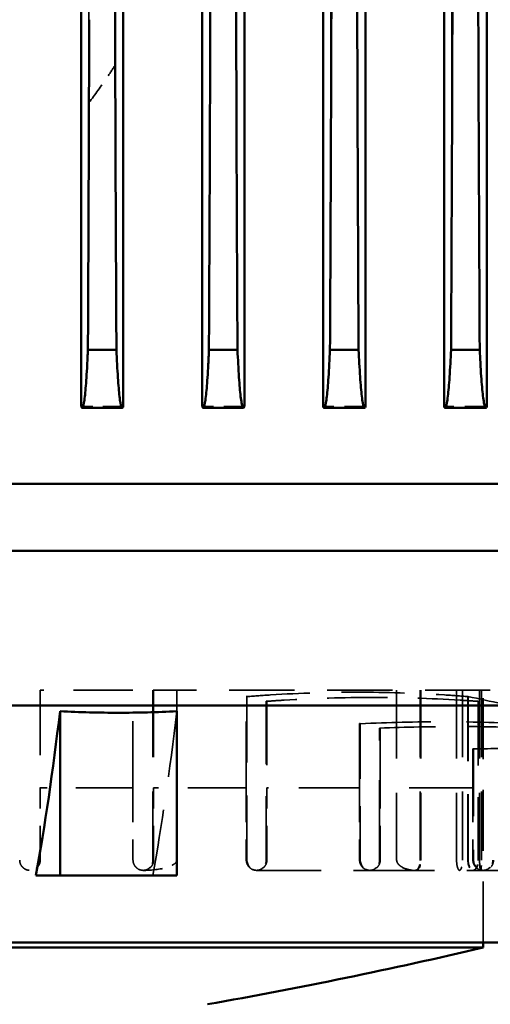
# Model space of a CAD drawing. Header units: millimetres. Extents: x -34725 to 178350, y -13707 to 126150.
# Tile 140 of 256: x 45237 to 45328, y 8165 to 8356. Entities that reach past the tile are written whole.
import ezdxf

# ---------------------------------------------------------------- set-up
doc = ezdxf.new("R2010")
doc.units = ezdxf.units.MM
doc.linetypes.add('DASHED', pattern=[0.75, 0.5, -0.25])
doc.layers.get('Defpoints').update_dxf_attribs({"linetype": 'CONTINUOUS'})
for name, color, linetype, lineweight in [('AM_0', 7, 'CONTINUOUS', 50), ('AM_5', 3, 'CONTINUOUS', 25), ('P-AM_0', 7, 'CONTINUOUS', 50), ('Sichtbar (ISO)', 7, 'CONTINUOUS', 50), ('Verdeckt (ISO)', 7, 'DASHED', 35)]:
    doc.layers.add(name, color=color, linetype=linetype, lineweight=lineweight)
doc.styles.get("Standard").update_dxf_attribs({"font": 'isocp.shx'})
doc.dimstyles.new('AM_ISO', dxfattribs={"dimtxt": 3.5, "dimasz": 2.5, "dimexe": 2, "dimexo": 1, "dimgap": 0.6, "dimtad": 1, "dimdsep": 46, "dimtxsty": 'Standard', "dimcen": 0, "dimclrd": 256, "dimclre": 256, "dimclrt": 2, "dimadec": 0, "dimazin": 2, "dimtp": 0.1, "dimtm": 0.1, "dimtfac": 0.71, "dimtmove": 0, "dimatfit": 3, "dimfxl": 1, "dimtfill": 1, "dimtfillclr": 256, "dimlwd": -1, "dimlwe": -1, "dimarcsym": 0})

# ---------------------------------------------------------------- blocks, each defined once
blk = doc.blocks.new('*D66')
at = {"layer": 'AM_5', "transparency": 16777216}
for p, q in [((42676.9, 5358.19), (42676.9, 9633.73)), ((49596.9, 4508.19), (49596.9, 9633.73)), ((43051.9, 9333.73), (49221.9, 9333.73))]:
    blk.add_line(p, q, dxfattribs=at)
for points in [[(43051.9, 9396.23), (43051.9, 9271.23), (42676.9, 9333.73)], [(49221.9, 9396.23), (49221.9, 9271.23), (49596.9, 9333.73)]]:
    blk.add_solid(points, dxfattribs=at)
at = {"layer": 'Defpoints', "color": 0, "transparency": 16777216}
for p in [(49596.9, 9333.73), (42676.9, 5208.19), (49596.9, 4358.19)]:
    blk.add_point(p, dxfattribs=at)
at = {"layer": 'AM_5', "color": 2, "transparency": 16777216, "insert": (47122.13, 9817.38), "char_height": 525, "attachment_point": 5, "bg_fill": 3, "box_fill_scale": 1.1, "bg_fill_color": 256, "bg_fill_true_color": 13158600, "bg_fill_transparency": 0}
blk.add_mtext('6920', dxfattribs=at)
blk = doc.blocks.new('A$C5cacc3fa')
at = {"layer": 'Sichtbar (ISO)'}
for p, q in [((-1547.33, -2628.79), (-1547.33, -2108.79)), ((-1548.33, -2489.79), (-1548.33, -2247.79)), ((-1501.33, -2565.08), (-1501.33, -2395.05)), ((-1471.33, -2568.26), (-1471.33, -2397.38)), ((-1458.33, -2570.12), (-1458.33, -2396.82)), ((-1534.33, -2407.62), (-1534.33, -2402.94)), ((-1502.43, -2407.62), (-1534.33, -2407.62)), ((-1534.33, -2407.62), (-1534.33, -2430.31)), ((-416.33, -2411.75), (-1443.33, -2411.75)), ((-1443.57, -2411.92), (-1443.57, -2419.7)), ((-1432.33, -2418.57), (-1432.33, -2413.04)), ((-1443.33, -2419.88), (-416.33, -2419.88)), ((-1534.33, -2430.31), (-1502.43, -2430.31)), ((-1443.57, -2435.41), (-1443.57, -2443.23)), ((-416.33, -2435.24), (-1443.33, -2435.24)), ((-1432.33, -2442.08), (-1432.33, -2436.54)), ((-1369.92, -2436.79), (-486.74, -2436.79)), ((-1443.33, -2443.41), (-416.33, -2443.41)), ((-1443.57, -2458.9), (-1443.57, -2466.77)), ((-416.33, -2458.72), (-1443.33, -2458.72)), ((-1432.33, -2465.59), (-1432.33, -2460.04)), ((-1371.45, -2460.29), (-485.21, -2460.29)), ((-1443.33, -2466.95), (-416.33, -2466.95)), ((-1443.57, -2482.37), (-1443.57, -2490.32)), ((-416.33, -2482.19), (-1443.33, -2482.19)), ((-1432.33, -2489.11), (-1432.33, -2483.54)), ((-1372.82, -2483.79), (-483.84, -2483.79)), ((-1548.33, -2489.79), (-1547.33, -2489.79)), ((-1443.33, -2490.51), (-416.33, -2490.51))]:
    blk.add_line(p, q, dxfattribs=at)
blk.add_arc((-575.66, -2261.92), 999, 190.05204, 193.18501, dxfattribs=at)
for centre, major_axis, ratio, start_param, end_param in [((-1386.15, -2380.71), (200.12, 0.02), 0.165148, 3.878621, 4.092317), ((-1288.94, -2379.01), (987.41, -0.01), 0.034831, 4.566659, 4.632014), ((-1289.91, -2450.57), (952.61, 0.04), 0.033981, 1.643913, 1.720863), ((-1291.57, -2404.57), (953.29, -0.1), 0.033919, 4.564191, 4.630104)]:
    blk.add_ellipse(centre, major_axis=major_axis, ratio=ratio, start_param=start_param, end_param=end_param, dxfattribs=at)
for points, knots in [([(-1502.43, -2407.62), (-1502.64, -2411.48), (-1502.74, -2415.27), (-1502.74, -2418.96), (-1502.74, -2422.66), (-1502.64, -2426.45), (-1502.43, -2430.31)], [79.909855, 79.909855, 79.909855, 79.909855, 81.032581, 81.032581, 81.032581, 82.155307, 82.155307, 82.155307, 82.155307]), ([(-1443.33, -2411.75), (-1443.49, -2411.81), (-1443.57, -2411.86), (-1443.57, -2412.03), (-1443.27, -2412.15), (-1441.95, -2412.38), (-1440.94, -2412.5), (-1438.57, -2412.7), (-1437, -2412.8), (-1434.25, -2412.95), (-1433.31, -2412.99), (-1432.33, -2413.04)], [21.798712, 21.798712, 21.798712, 21.798712, 22.274751, 22.274751, 23.206238, 23.206238, 24.137725, 24.137725, 25.066427, 25.066427, 25.501532, 25.501532, 25.501532, 25.501532]), ([(-1432.33, -2418.57), (-1433.29, -2418.61), (-1434.21, -2418.66), (-1436.95, -2418.8), (-1438.53, -2418.91), (-1440.91, -2419.11), (-1441.94, -2419.23), (-1443.26, -2419.47), (-1443.57, -2419.59), (-1443.57, -2419.76), (-1443.49, -2419.82), (-1443.33, -2419.88)], [4.205509, 4.205509, 4.205509, 4.205509, 4.63477, 4.63477, 5.57215, 5.57215, 6.520244, 6.520244, 7.468338, 7.468338, 7.951318, 7.951318, 7.951318, 7.951318]), ([(-1443.33, -2435.24), (-1443.49, -2435.3), (-1443.57, -2435.36), (-1443.57, -2435.52), (-1443.26, -2435.64), (-1441.94, -2435.88), (-1440.92, -2436), (-1438.54, -2436.2), (-1436.96, -2436.31), (-1434.22, -2436.45), (-1433.29, -2436.5), (-1432.33, -2436.54)], [21.918847, 21.918847, 21.918847, 21.918847, 22.399973, 22.399973, 23.343631, 23.343631, 24.28729, 24.28729, 25.222363, 25.222363, 25.653184, 25.653184, 25.653184, 25.653184]), ([(-1369.92, -2436.79), (-1368.9, -2436.79), (-1367.84, -2436.79), (-1358.66, -2436.87), (-1350.4, -2437.15), (-1333.99, -2437.89), (-1326.32, -2438.35), (-1319.42, -2438.9), (-1317.3, -2439.09), (-1315.83, -2439.29)], [-1.0136389, -1.0136389, -1.0136389, -1.0136389, -0.9658026, -0.9658026, -0.6113718, -0.6113718, -0.2037876, -0.2037876, -0.0771432, -0.0771432, -0.0771432, -0.0771432]), ([(-1432.33, -2442.08), (-1433.26, -2442.12), (-1434.16, -2442.17), (-1436.89, -2442.31), (-1438.47, -2442.42), (-1440.88, -2442.63), (-1441.92, -2442.75), (-1443.26, -2442.99), (-1443.57, -2443.12), (-1443.57, -2443.29), (-1443.49, -2443.35), (-1443.33, -2443.41)], [4.219362, 4.219362, 4.219362, 4.219362, 4.641111, 4.641111, 5.589496, 5.589496, 6.55893, 6.55893, 7.528365, 7.528365, 8.020265, 8.020265, 8.020265, 8.020265]), ([(-1356.75, -2441.79), (-1370.07, -2441.82), (-1383.51, -2441.87), (-1408.75, -2441.96), (-1420.53, -2442.02), (-1432.33, -2442.08)], [237.697127, 237.697127, 237.697127, 237.697127, 241.52257, 241.52257, 244.844804, 244.844804, 244.844804, 244.844804]), ([(-1443.33, -2458.72), (-1443.49, -2458.78), (-1443.57, -2458.84), (-1443.57, -2459.01), (-1443.26, -2459.13), (-1441.92, -2459.37), (-1440.89, -2459.49), (-1438.49, -2459.7), (-1436.91, -2459.81), (-1434.18, -2459.95), (-1433.27, -2460), (-1432.33, -2460.04)], [22.113463, 22.113463, 22.113463, 22.113463, 22.602771, 22.602771, 23.566002, 23.566002, 24.529234, 24.529234, 25.474437, 25.474437, 25.89837, 25.89837, 25.89837, 25.89837]), ([(-1432.33, -2460.04), (-1420.97, -2460.1), (-1409.62, -2460.15), (-1389.33, -2460.23), (-1380.37, -2460.26), (-1371.45, -2460.29)], [63.741849, 63.741849, 63.741849, 63.741849, 66.94343, 66.94343, 69.489491, 69.489491, 69.489491, 69.489491]), ([(-1371.45, -2460.29), (-1370.55, -2460.29), (-1369.65, -2460.29), (-1361.64, -2460.35), (-1354.18, -2460.59), (-1335.46, -2461.38), (-1325.18, -2462), (-1318.09, -2462.58), (-1316.92, -2462.68), (-1315.83, -2462.79)], [-1.340288, -1.340288, -1.340288, -1.340288, -1.290896, -1.290896, -0.894837, -0.894837, -0.246058, -0.246058, -0.145106, -0.145106, -0.145106, -0.145106]), ([(-1353.71, -2465.29), (-1366.34, -2465.32), (-1379.08, -2465.36), (-1405.31, -2465.46), (-1418.81, -2465.52), (-1432.33, -2465.59)], [230.88052, 230.88052, 230.88052, 230.88052, 234.503752, 234.503752, 238.304136, 238.304136, 238.304136, 238.304136]), ([(-1432.33, -2465.59), (-1433.23, -2465.64), (-1434.1, -2465.68), (-1436.81, -2465.83), (-1438.4, -2465.94), (-1440.84, -2466.15), (-1441.89, -2466.27), (-1443.26, -2466.52), (-1443.57, -2466.65), (-1443.57, -2466.83), (-1443.49, -2466.89), (-1443.33, -2466.95)], [4.238652, 4.238652, 4.238652, 4.238652, 4.649874, 4.649874, 5.613404, 5.613404, 6.612745, 6.612745, 7.612086, 7.612086, 8.116496, 8.116496, 8.116496, 8.116496]), ([(-1443.33, -2482.19), (-1443.49, -2482.25), (-1443.57, -2482.31), (-1443.57, -2482.49), (-1443.26, -2482.61), (-1441.9, -2482.86), (-1440.85, -2482.99), (-1438.42, -2483.2), (-1436.83, -2483.31), (-1434.11, -2483.45), (-1433.24, -2483.5), (-1432.33, -2483.54)], [22.396824, 22.396824, 22.396824, 22.396824, 22.897914, 22.897914, 23.889318, 23.889318, 24.880723, 24.880723, 25.840265, 25.840265, 26.254281, 26.254281, 26.254281, 26.254281]), ([(-1432.33, -2483.54), (-1419.22, -2483.61), (-1406.13, -2483.67), (-1386.32, -2483.75), (-1379.56, -2483.77), (-1372.82, -2483.79)], [61.621258, 61.621258, 61.621258, 61.621258, 65.30761, 65.30761, 67.227725, 67.227725, 67.227725, 67.227725]), ([(-1372.82, -2483.79), (-1371.04, -2483.79), (-1369.14, -2483.8), (-1359.63, -2483.95), (-1351.8, -2484.24), (-1332.42, -2485.15), (-1321.92, -2485.79), (-1316.07, -2486.27), (-1315.95, -2486.28), (-1315.83, -2486.29)], [-1.0813818, -1.0813818, -1.0813818, -1.0813818, -0.9997843, -0.9997843, -0.6966904, -0.6966904, -0.21516, -0.21516, -0.2049795, -0.2049795, -0.2049795, -0.2049795]), ([(-1432.33, -2489.11), (-1433.19, -2489.15), (-1434.01, -2489.19), (-1436.7, -2489.34), (-1438.3, -2489.45), (-1440.79, -2489.67), (-1441.86, -2489.8), (-1443.25, -2490.06), (-1443.57, -2490.2), (-1443.57, -2490.38), (-1443.49, -2490.44), (-1443.33, -2490.51)], [4.264414, 4.264414, 4.264414, 4.264414, 4.661448, 4.661448, 5.64489, 5.64489, 6.684539, 6.684539, 7.724188, 7.724188, 8.245477, 8.245477, 8.245477, 8.245477]), ([(-1350.33, -2488.79), (-1362.33, -2488.82), (-1374.44, -2488.85), (-1401.78, -2488.96), (-1417.05, -2489.03), (-1432.33, -2489.11)], [223.043625, 223.043625, 223.043625, 223.043625, 226.485386, 226.485386, 230.774976, 230.774976, 230.774976, 230.774976])]:
    blk.add_open_spline(points, degree=3, knots=knots, dxfattribs=at)
at = {"layer": 'Verdeckt (ISO)', "ltscale": 13.332776}
for p, q in [((-1531.33, -2403.79), (-1517.33, -2403.79)), ((-1517.33, -2421.79), (-1531.33, -2421.79)), ((-1531.33, -2425.79), (-1517.33, -2425.79)), ((-1517.33, -2443.79), (-1531.33, -2443.79)), ((-1531.33, -2447.79), (-1517.33, -2447.79)), ((-1517.33, -2465.79), (-1531.33, -2465.79)), ((-1531.33, -2469.79), (-1517.33, -2469.79)), ((-1517.33, -2487.79), (-1531.33, -2487.79))]:
    blk.add_line(p, q, dxfattribs=at)
at = {"layer": 'Verdeckt (ISO)', "ltscale": 22.188759}
blk.add_line((-1517.33, -2421.79), (-1517.33, -2403.79), dxfattribs=at)
at = {"layer": 'Verdeckt (ISO)', "ltscale": 25.224432}
blk.add_line((-1498.33, -2403.79), (-1517.33, -2403.79), dxfattribs=at)
at = {"layer": 'Verdeckt (ISO)', "ltscale": 23.054117}
blk.add_line((-1498.33, -2421.79), (-1498.33, -2403.79), dxfattribs=at)
at = {"layer": 'Verdeckt (ISO)', "ltscale": 7.829767}
blk.add_line((-1443.33, -2419.88), (-1443.33, -2411.75), dxfattribs=at)
at = {"layer": 'Verdeckt (ISO)', "ltscale": 25.356094}
blk.add_line((-472.35, -2413.24), (-1384.31, -2413.24), dxfattribs=at)
at = {"layer": 'Verdeckt (ISO)', "ltscale": 25.537899}
blk.add_line((-1377.02, -2418.34), (-479.64, -2418.34), dxfattribs=at)
at = {"layer": 'Verdeckt (ISO)', "ltscale": 25.915924}
blk.add_line((-1517.33, -2421.79), (-1498.33, -2421.79), dxfattribs=at)
at = {"layer": 'Verdeckt (ISO)', "ltscale": 0.30046}
blk.add_line((-1533.33, -2423.79), (-1533.33, -2424.01), dxfattribs=at)
at = {"layer": 'Verdeckt (ISO)', "ltscale": 26.608612}
for p, q in [((-1531.33, -2425.67), (-1498.33, -2425.67)), ((-1531.33, -2430.31), (-1498.33, -2430.31)), ((-1498.33, -2472.98), (-1531.33, -2472.98)), ((-1531.33, -2477.56), (-1498.33, -2477.56)), ((-1498.33, -2477.63), (-1531.33, -2477.63)), ((-1498.33, -2477.69), (-1531.33, -2477.69)), ((-1498.33, -2484.62), (-1531.33, -2484.62)), ((-1531.33, -2485.75), (-1498.33, -2485.75)), ((-1498.33, -2489.09), (-1531.33, -2489.09)), ((-1531.33, -2489.45), (-1498.33, -2489.45))]:
    blk.add_line(p, q, dxfattribs=at)
at = {"layer": 'Verdeckt (ISO)', "ltscale": 22.739004}
blk.add_line((-1517.33, -2443.79), (-1517.33, -2425.79), dxfattribs=at)
at = {"layer": 'Verdeckt (ISO)', "ltscale": 26.120176}
blk.add_line((-1498.33, -2425.79), (-1517.33, -2425.79), dxfattribs=at)
at = {"layer": 'Verdeckt (ISO)', "ltscale": 0.131423}
blk.add_line((-1498.33, -2425.79), (-1498.33, -2425.67), dxfattribs=at)
at = {"layer": 'Verdeckt (ISO)', "ltscale": 25.363047}
blk.add_line((-1498.33, -2491.17), (-1498.33, -2425.79), dxfattribs=at)
at = {"layer": 'Verdeckt (ISO)', "ltscale": 7.986618}
blk.add_line((-1443.33, -2443.41), (-1443.33, -2435.24), dxfattribs=at)
at = {"layer": 'Verdeckt (ISO)', "ltscale": 25.580938}
for p, q in [((-1499.6, -2443.91), (-1531.33, -2443.91)), ((-1531.33, -2486.88), (-1499.6, -2486.88))]:
    blk.add_line(p, q, dxfattribs=at)
at = {"layer": 'Verdeckt (ISO)', "ltscale": 25.743126}
blk.add_line((-1517.33, -2443.79), (-1499.57, -2443.79), dxfattribs=at)
at = {"layer": 'Verdeckt (ISO)', "ltscale": 25.08684}
for p, q in [((-1533.33, -2445.79), (-1533.33, -2467.79)), ((-1533.33, -2467.79), (-1533.33, -2489.79))]:
    blk.add_line(p, q, dxfattribs=at)
at = {"layer": 'Verdeckt (ISO)', "ltscale": 24.841232}
for p, q in [((-1531.33, -2447.67), (-1500.52, -2447.67)), ((-1500.52, -2488.78), (-1531.33, -2488.78))]:
    blk.add_line(p, q, dxfattribs=at)
at = {"layer": 'Verdeckt (ISO)', "ltscale": 23.58321}
blk.add_line((-1517.33, -2465.79), (-1517.33, -2447.79), dxfattribs=at)
at = {"layer": 'Verdeckt (ISO)', "ltscale": 24.773409}
blk.add_line((-1500.55, -2447.79), (-1517.33, -2447.79), dxfattribs=at)
at = {"layer": 'Verdeckt (ISO)', "ltscale": 0.134488}
for p, q in [((-1500.52, -2447.67), (-1500.55, -2447.79)), ((-1500.55, -2488.84), (-1500.52, -2488.78))]:
    blk.add_line(p, q, dxfattribs=at)
at = {"layer": 'Verdeckt (ISO)', "ltscale": 8.220131}
blk.add_line((-1443.33, -2466.95), (-1443.33, -2458.72), dxfattribs=at)
at = {"layer": 'Verdeckt (ISO)', "ltscale": 21.337854}
blk.add_line((-1504.87, -2465.91), (-1531.33, -2465.91), dxfattribs=at)
at = {"layer": 'Verdeckt (ISO)', "ltscale": 25.879137}
blk.add_line((-1517.33, -2465.79), (-1504.84, -2465.79), dxfattribs=at)
at = {"layer": 'Verdeckt (ISO)', "ltscale": 30.960028}
blk.add_line((-1531.33, -2469.67), (-1505.73, -2469.67), dxfattribs=at)
at = {"layer": 'Verdeckt (ISO)', "ltscale": 24.821342}
blk.add_line((-1517.33, -2487.79), (-1517.33, -2469.79), dxfattribs=at)
at = {"layer": 'Verdeckt (ISO)', "ltscale": 24.466913}
blk.add_line((-1505.76, -2469.79), (-1517.33, -2469.79), dxfattribs=at)
at = {"layer": 'Verdeckt (ISO)', "ltscale": 8.547176}
blk.add_line((-1443.33, -2490.51), (-1443.33, -2482.19), dxfattribs=at)
at = {"layer": 'Verdeckt (ISO)', "ltscale": 25.605299}
blk.add_line((-1531.33, -2486.82), (-1499.57, -2486.82), dxfattribs=at)
at = {"layer": 'Verdeckt (ISO)', "ltscale": 26.072294}
blk.add_line((-1509.77, -2487.91), (-1531.33, -2487.91), dxfattribs=at)
at = {"layer": 'Verdeckt (ISO)', "ltscale": 24.762812}
blk.add_line((-1517.33, -2487.79), (-1509.75, -2487.79), dxfattribs=at)
at = {"layer": 'Verdeckt (ISO)', "ltscale": 23.705854}
blk.add_line((-1547.33, -2489.79), (-1498.33, -2489.79), dxfattribs=at)
at = {"layer": 'Verdeckt (ISO)', "ltscale": 23.205763}
blk.add_line((-1533.33, -2489.79), (-1533.33, -2510.14), dxfattribs=at)
at = {"layer": 'Verdeckt (ISO)', "ltscale": 24.817051}
blk.add_line((-1500.55, -2488.84), (-1531.33, -2488.84), dxfattribs=at)
at = {"layer": 'Verdeckt (ISO)', "ltscale": 26.950768}
blk.add_ellipse((-1293.44, -2449.59), major_axis=(937.78, 0.16), ratio=0.033474, start_param=1.660033, end_param=1.719444, dxfattribs=at)
at = {"layer": 'Verdeckt (ISO)', "ltscale": 3.07027}
for centre, major_axis, ratio, start_param, end_param in [((-1531.33, -2423.79), (2, 0), 0.938412, 3.141593, 4.712379), ((-1531.33, -2445.79), (2, 0), 0.938412, 1.570806, 3.141593), ((-1531.33, -2445.79), (2, 0), 0.938412, 3.141593, 4.712379), ((-1531.33, -2467.79), (2, 0), 0.938412, 1.570806, 3.141593), ((-1531.33, -2467.79), (2, 0), 0.938412, 3.141593, 4.712379), ((-1531.33, -2476.68), (-2, 0), 0.475801, 0, 1.570786), ((-1531.33, -2487.83), (-2, 0), 0.475801, 4.712399, 6.283185), ((-1531.33, -2487.83), (-2, 0), 0.475801, 0, 1.570786), ((-1531.33, -2489.79), (2, 0), 0.938412, 1.570806, 3.141593), ((-1531.33, -2489.79), (2, 0), 0.938412, 3.141593, 4.712379)]:
    blk.add_ellipse(centre, major_axis=major_axis, ratio=ratio, start_param=start_param, end_param=end_param, dxfattribs=at)
at = {"layer": 'Verdeckt (ISO)', "ltscale": 25.861143}
blk.add_ellipse((-1386.15, -2403.4), major_axis=(200.12, 0.02), ratio=0.165148, start_param=3.878621, end_param=4.092317, dxfattribs=at)
at = {"layer": 'Verdeckt (ISO)', "ltscale": 0.114408}
blk.add_ellipse((-1531.33, -2476.68), major_axis=(-2, 0), ratio=0.475801, start_param=6.226043, end_param=6.283185, dxfattribs=at)
at = {"layer": 'Verdeckt (ISO)'}
blk.add_ellipse((-1531.33, -2476.68), major_axis=(-2, 0), ratio=0.507028, start_param=6.229557, end_param=6.229566, dxfattribs=at)
at = {"layer": 'Verdeckt (ISO)', "ltscale": 3.175662}
for centre, start_param, end_param in [((-1531.33, -2476.68), 0, 1.570786), ((-1531.33, -2487.83), 4.712399, 6.283185), ((-1531.33, -2487.83), 0, 1.570786)]:
    blk.add_ellipse(centre, major_axis=(-2, 0), ratio=0.507028, start_param=start_param, end_param=end_param, dxfattribs=at)
at = {"layer": 'Verdeckt (ISO)', "ltscale": 6.014274}
blk.add_open_spline([(-1531.33, -2399.79), (-1531.58, -2399.79), (-1531.85, -2399.84), (-1532.34, -2400.04), (-1532.57, -2400.2), (-1532.92, -2400.55), (-1533.08, -2400.78), (-1533.28, -2401.27), (-1533.33, -2401.54), (-1533.33, -2402.04), (-1533.28, -2402.31), (-1533.07, -2402.8), (-1532.92, -2403.03), (-1532.56, -2403.38), (-1532.34, -2403.54), (-1531.85, -2403.74), (-1531.58, -2403.79), (-1531.33, -2403.79)], degree=3, knots=[0.6058732, 0.6058732, 0.6058732, 0.6058732, 0.6813585, 0.6813585, 0.7568458, 0.7568458, 0.8327846, 0.8327846, 0.9087234, 0.9087234, 0.9849323, 0.9849323, 1.0611411, 1.0611411, 1.1364418, 1.1364418, 1.2117405, 1.2117405, 1.2117405, 1.2117405], dxfattribs=at)
at = {"layer": 'Verdeckt (ISO)', "ltscale": 23.405418}
blk.add_open_spline([(-1384.31, -2413.24), (-1392.33, -2413.21), (-1400.37, -2413.18), (-1416.39, -2413.11), (-1424.35, -2413.08), (-1432.33, -2413.04)], degree=3, knots=[252.378437, 252.378437, 252.378437, 252.378437, 254.668623, 254.668623, 256.924486, 256.924486, 256.924486, 256.924486], dxfattribs=at)
at = {"layer": 'Verdeckt (ISO)', "ltscale": 8.47381}
blk.add_open_spline([(-1384.31, -2413.24), (-1382.77, -2414.42), (-1381.16, -2415.58), (-1378.68, -2417.26), (-1377.85, -2417.81), (-1377.02, -2418.34)], degree=3, knots=[5.015369, 5.015369, 5.015369, 5.015369, 5.58134, 5.58134, 5.8558627, 5.8558627, 5.8558627, 5.8558627], dxfattribs=at)
at = {"layer": 'Verdeckt (ISO)', "ltscale": 6.072949}
blk.add_open_spline([(-1531.33, -2421.79), (-1531.58, -2421.79), (-1531.85, -2421.84), (-1532.34, -2422.05), (-1532.57, -2422.2), (-1532.92, -2422.55), (-1533.08, -2422.78), (-1533.28, -2423.27), (-1533.33, -2423.54), (-1533.33, -2424.04), (-1533.28, -2424.31), (-1533.07, -2424.81), (-1532.92, -2425.03), (-1532.56, -2425.39), (-1532.34, -2425.54), (-1531.85, -2425.74), (-1531.58, -2425.79), (-1531.33, -2425.79)], degree=3, knots=[0.6117857, 0.6117857, 0.6117857, 0.6117857, 0.6875698, 0.6875698, 0.7633558, 0.7633558, 0.8404421, 0.8404421, 0.9175283, 0.9175283, 0.9953176, 0.9953176, 1.0731069, 1.0731069, 1.1483378, 1.1483378, 1.2235666, 1.2235666, 1.2235666, 1.2235666], dxfattribs=at)
at = {"layer": 'Verdeckt (ISO)', "ltscale": 7.765017}
blk.add_open_spline([(-1533.33, -2423.68), (-1533.33, -2423.79), (-1533.33, -2423.9), (-1533.33, -2425.4), (-1533.15, -2427.04), (-1532.66, -2428.63), (-1532.55, -2428.93), (-1532.28, -2429.51), (-1532.13, -2429.79), (-1531.84, -2430.09), (-1531.75, -2430.16), (-1531.6, -2430.25), (-1531.55, -2430.27), (-1531.44, -2430.3), (-1531.39, -2430.31), (-1531.33, -2430.31)], degree=3, knots=[0.6051389, 0.6051389, 0.6051389, 0.6051389, 0.6417561, 0.6417561, 1.1095664, 1.1095664, 1.209291, 1.209291, 1.3090157, 1.3090157, 1.3432285, 1.3432285, 1.360335, 1.360335, 1.3774394, 1.3774394, 1.3774394, 1.3774394], dxfattribs=at)
at = {"layer": 'Verdeckt (ISO)', "ltscale": 6.168282}
blk.add_open_spline([(-1531.33, -2443.79), (-1531.58, -2443.79), (-1531.85, -2443.84), (-1532.35, -2444.05), (-1532.57, -2444.2), (-1532.92, -2444.56), (-1533.08, -2444.78), (-1533.28, -2445.28), (-1533.33, -2445.54), (-1533.33, -2446.04), (-1533.28, -2446.31), (-1533.07, -2446.81), (-1532.91, -2447.04), (-1532.55, -2447.39), (-1532.33, -2447.54), (-1531.85, -2447.74), (-1531.58, -2447.79), (-1531.33, -2447.79)], degree=3, knots=[0.6213952, 0.6213952, 0.6213952, 0.6213952, 0.6976748, 0.6976748, 0.7739564, 0.7739564, 0.8529106, 0.8529106, 0.9318649, 0.9318649, 1.0122032, 1.0122032, 1.0925415, 1.0925415, 1.1676666, 1.1676666, 1.2427897, 1.2427897, 1.2427897, 1.2427897], dxfattribs=at)
at = {"layer": 'Verdeckt (ISO)', "ltscale": 0.134533}
for points in [[(-1499.57, -2443.79), (-1499.58, -2443.83), (-1499.59, -2443.87), (-1499.6, -2443.91)], [(-1499.6, -2486.88), (-1499.59, -2486.86), (-1499.58, -2486.84), (-1499.57, -2486.82)]]:
    blk.add_open_spline(points, degree=3, dxfattribs=at)
at = {"layer": 'Verdeckt (ISO)', "ltscale": 24.510315}
blk.add_open_spline([(-1499.6, -2443.91), (-1499.48, -2445.45), (-1499.38, -2446.98), (-1498.92, -2454.31), (-1498.75, -2459.99), (-1498.75, -2465.4), (-1498.75, -2470.81), (-1498.92, -2476.48), (-1499.38, -2483.81), (-1499.48, -2485.34), (-1499.6, -2486.88)], degree=3, knots=[731.253026, 731.253026, 731.253026, 731.253026, 731.855348, 731.855348, 734.150808, 734.150808, 734.150808, 736.446268, 736.446268, 737.048589, 737.048589, 737.048589, 737.048589], dxfattribs=at)
at = {"layer": 'Verdeckt (ISO)', "ltscale": 23.452757}
blk.add_open_spline([(-1500.52, -2488.78), (-1500.44, -2487.62), (-1500.36, -2486.47), (-1499.94, -2479.45), (-1499.77, -2473.7), (-1499.77, -2468.22), (-1499.77, -2462.75), (-1499.94, -2457), (-1500.36, -2449.98), (-1500.44, -2448.82), (-1500.52, -2447.67)], degree=3, knots=[731.145129, 731.145129, 731.145129, 731.145129, 731.599586, 731.599586, 733.922889, 733.922889, 733.922889, 736.246192, 736.246192, 736.700649, 736.700649, 736.700649, 736.700649], dxfattribs=at)
at = {"layer": 'Verdeckt (ISO)', "ltscale": 6.311418}
blk.add_open_spline([(-1531.33, -2465.79), (-1531.59, -2465.79), (-1531.86, -2465.84), (-1532.35, -2466.05), (-1532.57, -2466.2), (-1532.93, -2466.56), (-1533.08, -2466.79), (-1533.28, -2467.28), (-1533.33, -2467.54), (-1533.33, -2468.04), (-1533.28, -2468.31), (-1533.07, -2468.82), (-1532.91, -2469.05), (-1532.54, -2469.4), (-1532.33, -2469.54), (-1531.84, -2469.74), (-1531.58, -2469.79), (-1531.33, -2469.79)], degree=3, knots=[0.6358306, 0.6358306, 0.6358306, 0.6358306, 0.7128684, 0.7128684, 0.7899083, 0.7899083, 0.8716626, 0.8716626, 0.9534168, 0.9534168, 1.03756, 1.03756, 1.1217032, 1.1217032, 1.1966885, 1.1966885, 1.2716717, 1.2716717, 1.2716717, 1.2716717], dxfattribs=at)
at = {"layer": 'Verdeckt (ISO)', "ltscale": 0.13421}
blk.add_open_spline([(-1504.84, -2465.79), (-1504.85, -2465.83), (-1504.86, -2465.87), (-1504.87, -2465.91)], degree=3, dxfattribs=at)
at = {"layer": 'Verdeckt (ISO)', "ltscale": 27.47579}
blk.add_open_spline([(-1504.87, -2465.91), (-1504.61, -2471.42), (-1504.5, -2476.81), (-1504.5, -2481.97), (-1504.5, -2487.13), (-1504.61, -2492.52), (-1504.87, -2498.03)], degree=3, knots=[730.574501, 730.574501, 730.574501, 730.574501, 732.763582, 732.763582, 732.763582, 734.952664, 734.952664, 734.952664, 734.952664], dxfattribs=at)
at = {"layer": 'Verdeckt (ISO)', "ltscale": 0.13414}
blk.add_open_spline([(-1505.73, -2469.67), (-1505.74, -2469.71), (-1505.75, -2469.75), (-1505.76, -2469.79)], degree=3, dxfattribs=at)
at = {"layer": 'Verdeckt (ISO)', "ltscale": 25.892115}
blk.add_open_spline([(-1505.73, -2499.94), (-1505.52, -2494.81), (-1505.42, -2489.76), (-1505.42, -2484.8), (-1505.42, -2479.84), (-1505.52, -2474.79), (-1505.73, -2469.67)], degree=3, knots=[730.515684, 730.515684, 730.515684, 730.515684, 732.618751, 732.618751, 732.618751, 734.721817, 734.721817, 734.721817, 734.721817], dxfattribs=at)
at = {"layer": 'Verdeckt (ISO)', "ltscale": 7.76501}
blk.add_open_spline([(-1531.33, -2472.98), (-1531.39, -2472.98), (-1531.44, -2472.99), (-1531.55, -2473), (-1531.6, -2473.02), (-1531.75, -2473.07), (-1531.84, -2473.11), (-1532.13, -2473.29), (-1532.28, -2473.45), (-1532.55, -2473.78), (-1532.66, -2473.96), (-1533.15, -2474.86), (-1533.33, -2475.74), (-1533.33, -2476.51), (-1533.33, -2476.57), (-1533.33, -2476.62)], degree=3, knots=[1.3782448, 1.3782448, 1.3782448, 1.3782448, 1.3953493, 1.3953493, 1.4124557, 1.4124557, 1.4466686, 1.4466686, 1.5463932, 1.5463932, 1.6461179, 1.6461179, 2.1139282, 2.1139282, 2.1505453, 2.1505453, 2.1505453, 2.1505453], dxfattribs=at)
at = {"layer": 'Verdeckt (ISO)', "ltscale": 3.055933}
blk.add_open_spline([(-1533.33, -2476.62), (-1533.31, -2476.73), (-1533.26, -2476.85), (-1533.07, -2477.09), (-1532.91, -2477.2), (-1532.54, -2477.37), (-1532.32, -2477.44), (-1531.84, -2477.54), (-1531.58, -2477.56), (-1531.33, -2477.56)], degree=3, knots=[0.9730675, 0.9730675, 0.9730675, 0.9730675, 1.0459647, 1.0459647, 1.1307857, 1.1307857, 1.205674, 1.205674, 1.2805603, 1.2805603, 1.2805603, 1.2805603], dxfattribs=at)
at = {"layer": 'Verdeckt (ISO)', "ltscale": 6.101378}
blk.add_open_spline([(-1531.33, -2484.62), (-1531.58, -2484.62), (-1531.85, -2484.63), (-1532.35, -2484.69), (-1532.57, -2484.74), (-1532.92, -2484.85), (-1533.08, -2484.91), (-1533.28, -2485.06), (-1533.33, -2485.13), (-1533.33, -2485.27), (-1533.28, -2485.35), (-1533.07, -2485.49), (-1532.92, -2485.55), (-1532.56, -2485.64), (-1532.34, -2485.68), (-1531.85, -2485.74), (-1531.58, -2485.75), (-1531.33, -2485.75)], degree=3, knots=[0.6146523, 0.6146523, 0.6146523, 0.6146523, 0.6906858, 0.6906858, 0.7667213, 0.7667213, 0.8445151, 0.8445151, 0.9223089, 0.9223089, 1.0006311, 1.0006311, 1.0789533, 1.0789533, 1.1541284, 1.1541284, 1.2293014, 1.2293014, 1.2293014, 1.2293014], dxfattribs=at)
at = {"layer": 'Verdeckt (ISO)', "ltscale": 6.522745}
blk.add_open_spline([(-1531.33, -2487.79), (-1531.59, -2487.79), (-1531.86, -2487.84), (-1532.36, -2488.05), (-1532.57, -2488.21), (-1532.93, -2488.56), (-1533.08, -2488.79), (-1533.28, -2489.28), (-1533.33, -2489.55), (-1533.33, -2490.04), (-1533.28, -2490.32), (-1533.06, -2490.83), (-1532.9, -2491.06), (-1532.53, -2491.41), (-1532.32, -2491.55), (-1531.84, -2491.74), (-1531.58, -2491.79), (-1531.33, -2491.79)], degree=3, knots=[0.657157, 0.657157, 0.657157, 0.657157, 0.7353405, 0.7353405, 0.813526, 0.813526, 0.8993956, 0.8993956, 0.9852651, 0.9852651, 1.0749918, 1.0749918, 1.1647185, 1.1647185, 1.2395368, 1.2395368, 1.314353, 1.314353, 1.314353, 1.314353], dxfattribs=at)
at = {"layer": 'Verdeckt (ISO)', "ltscale": 25.743126}
blk.add_open_spline([(-1499.57, -2486.82), (-1500.53, -2491.26), (-1501.46, -2495.63), (-1505.13, -2513.11), (-1508.06, -2527.64), (-1513.2, -2555.41), (-1515.44, -2568.64), (-1517.33, -2580.92)], degree=3, knots=[11.224573, 11.224573, 11.224573, 11.224573, 12.538673, 12.538673, 16.581676, 16.581676, 20.242789, 20.242789, 20.242789, 20.242789], dxfattribs=at)
at = {"layer": 'Verdeckt (ISO)', "ltscale": 0.133785}
blk.add_open_spline([(-1509.75, -2487.79), (-1509.76, -2487.83), (-1509.76, -2487.87), (-1509.77, -2487.91)], degree=3, dxfattribs=at)
at = {"layer": 'Verdeckt (ISO)', "ltscale": 24.261957}
blk.add_open_spline([(-1509.77, -2487.91), (-1509.69, -2491.5), (-1509.65, -2495.05), (-1509.65, -2498.55), (-1509.65, -2502.05), (-1509.69, -2505.6), (-1509.77, -2509.19)], degree=3, knots=[729.827246, 729.827246, 729.827246, 729.827246, 731.311921, 731.311921, 731.311921, 732.796597, 732.796597, 732.796597, 732.796597], dxfattribs=at)
at = {"layer": 'Verdeckt (ISO)', "ltscale": 5.995339}
blk.add_open_spline([(-1531.33, -2489.09), (-1531.58, -2489.09), (-1531.85, -2489.09), (-1532.34, -2489.12), (-1532.57, -2489.13), (-1532.92, -2489.17), (-1533.08, -2489.19), (-1533.28, -2489.24), (-1533.33, -2489.27), (-1533.33, -2489.31), (-1533.28, -2489.34), (-1533.08, -2489.38), (-1532.92, -2489.4), (-1532.57, -2489.42), (-1532.34, -2489.44), (-1531.85, -2489.45), (-1531.58, -2489.45), (-1531.33, -2489.45)], degree=3, knots=[0.6039667, 0.6039667, 0.6039667, 0.6039667, 0.6793887, 0.6793887, 0.7548127, 0.7548127, 0.8304289, 0.8304289, 0.9060451, 0.9060451, 0.9816692, 0.9816692, 1.0572933, 1.0572933, 1.1326114, 1.1326114, 1.2079274, 1.2079274, 1.2079274, 1.2079274], dxfattribs=at)
at = {"layer": 'Verdeckt (ISO)', "ltscale": 24.773409}
blk.add_open_spline([(-1517.33, -2579.46), (-1515.56, -2567.9), (-1513.49, -2555.54), (-1508.64, -2528.72), (-1505.79, -2514.26), (-1502.27, -2497.11), (-1501.42, -2493.01), (-1500.55, -2488.84)], degree=3, knots=[717.182997, 717.182997, 717.182997, 717.182997, 720.599464, 720.599464, 724.618962, 724.618962, 725.851604, 725.851604, 725.851604, 725.851604], dxfattribs=at)
blk = doc.blocks.new('PP_DRIVE DETAIL TOP VIEW_klein_1')
at = {"layer": 'AM_0', "xscale": -1}
blk.add_blockref('A$C5cacc3fa', (-3251.33, -1161.21), dxfattribs=at)

msp = doc.modelspace()

# ---------------------------------------------------------------- dimensions: what is measured, and where the dimension line sits
at = {"layer": 'AM_5'}
dim = msp.add_linear_dim(base=(49596.896, 9333.725), p1=(42676.896, 5208.188), p2=(49596.896, 4358.188), dimstyle='AM_ISO', override={"dimscale": 150, "dimtmove": 2}, dxfattribs=at)
dim.commit()
dim.dimension.update_dxf_attribs({"geometry": '*D66', "text_midpoint": (47122.13, 9817.383), "dimtype": 160})

# ---------------------------------------------------------------- next in the draw order: block references
at = {"layer": 'P-AM_0', "xscale": -1, "rotation": 90}
msp.add_blockref('PP_DRIVE DETAIL TOP VIEW_klein_1', (41675.64, 6473.188), dxfattribs=at)

doc.saveas('drawing.dxf')
